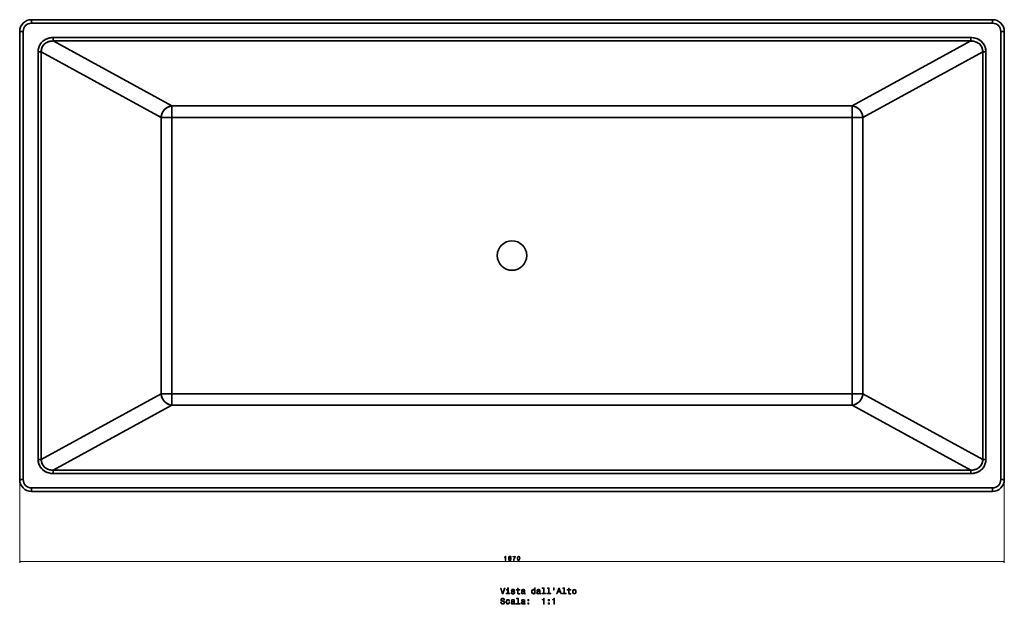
# Model space of a CAD drawing. Extents: x -240 to 3039, y -171 to 2194.
# Tile 1 of 3: x -240 to 1430, y -171 to 820. Entities that reach past the tile are written whole.
import ezdxf

# ---------------------------------------------------------------- set-up
doc = ezdxf.new("R2010")
doc.units = 0

msp = doc.modelspace()

# ---------------------------------------------------------------- linework, layer by layer
at = {"color": 7, "lineweight": 35}
for p, q in [((-220.5, 820.5), (1409.5, 820.5)), ((1409.5, 820.5), (-220.5, 820.5)), ((-220.5, 814.5), (1409.5, 814.5)), ((1409.5, 814.5), (-220.5, 814.5)), ((-240.5, 40.5), (-240.5, 800.5)), ((-240.5, 800.5), (-240.5, 40.5)), ((-234.5, 40.5), (-234.5, 800.5)), ((-234.5, 800.5), (-234.5, 40.5)), ((-183.7, 790.2), (1372.7, 790.2)), ((1372.7, 790.2), (-183.7, 790.2)), ((1423.5, 800.5), (1423.5, 40.5)), ((1423.5, 40.5), (1423.5, 800.5)), ((1429.5, 800.5), (1429.5, 40.5)), ((1429.5, 40.5), (1429.5, 800.5)), ((-183.7, 784.4), (1372.7, 784.4)), ((-183.7, 784.4), (17.4, 674.3)), ((1372.7, 784.4), (-183.7, 784.4)), ((-183.7, 784.4), (17.4, 674.3)), ((1372.7, 784.4), (1171.6, 674.3)), ((1171.6, 674.3), (1372.7, 784.4)), ((-209.4, 74.9), (-209.4, 766.1)), ((-209.4, 766.1), (-209.4, 74.9)), ((-203.9, 74.9), (-203.9, 766.1)), ((-0.8, 654.9), (-203.9, 766.1)), ((-203.9, 766.1), (-203.9, 74.9)), ((-203.9, 766.1), (-0.8, 654.9)), ((1392.9, 766.1), (1189.8, 654.9)), ((1392.9, 766.1), (1189.8, 654.9)), ((1392.9, 766.1), (1392.9, 74.9)), ((1392.9, 74.9), (1392.9, 766.1)), ((1398.4, 766.1), (1398.4, 74.9)), ((1398.4, 74.9), (1398.4, 766.1)), ((1171.6, 674.3), (17.4, 674.3)), ((1171.6, 674.3), (17.4, 674.3)), ((-0.8, 654.9), (-0.8, 186.1)), ((-0.8, 654.9), (-0.8, 186.1)), ((17.4, 654.9), (1171.6, 654.9)), ((17.4, 654.9), (17.4, 186.1)), ((1171.6, 654.9), (17.4, 654.9)), ((17.4, 186.1), (17.4, 654.9)), ((1171.6, 186.1), (1171.6, 654.9)), ((1171.6, 654.9), (1171.6, 186.1)), ((1189.8, 186.1), (1189.8, 654.9)), ((1189.8, 186.1), (1189.8, 654.9)), ((-203.9, 74.9), (-0.8, 186.1)), ((-203.9, 74.9), (-0.8, 186.1)), ((17.4, 186.1), (1171.6, 186.1)), ((1171.6, 186.1), (17.4, 186.1)), ((1392.9, 74.9), (1189.8, 186.1)), ((1189.8, 186.1), (1392.9, 74.9)), ((-183.7, 56.6), (17.4, 166.7)), ((17.4, 166.7), (-183.7, 56.6)), ((17.4, 166.7), (1171.6, 166.7)), ((17.4, 166.7), (1171.6, 166.7)), ((1372.7, 56.6), (1171.6, 166.7)), ((1372.7, 56.6), (1171.6, 166.7)), ((1372.7, 56.6), (-183.7, 56.6)), ((-183.7, 56.6), (1372.7, 56.6)), ((-183.7, 50.8), (1372.7, 50.8)), ((1372.7, 50.8), (-183.7, 50.8)), ((1409.5, 26.5), (-220.5, 26.5)), ((-220.5, 26.5), (1409.5, 26.5)), ((1409.5, 20.5), (-220.5, 20.5)), ((-220.5, 20.5), (1409.5, 20.5))]:
    msp.add_line(p, q, dxfattribs=at)
at = {"color": 7, "lineweight": 35, "ltscale": 0.15}
for p, q in [((-220.5, 814.5), (-220.5, 820.5)), ((-220.5, 814.5), (-220.5, 820.5)), ((1409.5, 820.5), (1409.5, 814.5)), ((1409.5, 820.5), (1409.5, 814.5)), ((-240.5, 800.5), (-234.5, 800.5)), ((-240.5, 800.5), (-234.5, 800.5)), ((1423.5, 800.5), (1429.5, 800.5)), ((1423.5, 800.5), (1429.5, 800.5)), ((-234.5, 40.5), (-240.5, 40.5)), ((-234.5, 40.5), (-240.5, 40.5)), ((1429.5, 40.5), (1423.5, 40.5)), ((1429.5, 40.5), (1423.5, 40.5)), ((-220.5, 20.5), (-220.5, 26.5)), ((-220.5, 20.5), (-220.5, 26.5)), ((1409.5, 26.5), (1409.5, 20.5)), ((1409.5, 26.5), (1409.5, 20.5))]:
    msp.add_line(p, q, dxfattribs=at)
at = {"color": 7, "lineweight": 35, "ltscale": 0.145523}
for p, q in [((-183.7, 784.4), (-183.7, 790.2)), ((-183.7, 790.2), (-183.7, 784.4)), ((1372.7, 790.2), (1372.7, 784.4)), ((1372.7, 790.2), (1372.7, 784.4))]:
    msp.add_line(p, q, dxfattribs=at)
at = {"color": 7, "lineweight": 35, "ltscale": 0.136452}
msp.add_line((-209.4, 766.1), (-203.9, 766.1), dxfattribs=at)
msp.add_line((-209.4, 766.1), (-203.9, 766.1), dxfattribs=at)
at = {"color": 7, "lineweight": 35, "ltscale": 0.136453}
for p, q in [((1392.9, 766.1), (1398.4, 766.1)), ((1398.4, 766.1), (1392.9, 766.1)), ((-209.4, 74.9), (-203.9, 74.9)), ((-203.9, 74.9), (-209.4, 74.9))]:
    msp.add_line(p, q, dxfattribs=at)
at = {"color": 7, "lineweight": 35, "ltscale": 0.485072}
for p, q in [((17.4, 654.9), (17.4, 674.3)), ((17.4, 674.3), (17.4, 654.9)), ((1171.6, 654.9), (1171.6, 674.3)), ((1171.6, 674.3), (1171.6, 654.9)), ((17.4, 166.7), (17.4, 186.1)), ((17.4, 186.1), (17.4, 166.7))]:
    msp.add_line(p, q, dxfattribs=at)
at = {"color": 7, "lineweight": 35, "ltscale": 0.454843}
for p, q in [((-0.8, 654.9), (17.4, 654.9)), ((17.4, 654.9), (-0.8, 654.9)), ((1171.6, 654.9), (1189.8, 654.9)), ((1189.8, 654.9), (1171.6, 654.9)), ((17.4, 186.1), (-0.8, 186.1)), ((-0.8, 186.1), (17.4, 186.1)), ((1171.6, 186.1), (1189.8, 186.1)), ((1189.8, 186.1), (1171.6, 186.1))]:
    msp.add_line(p, q, dxfattribs=at)
at = {"color": 7, "lineweight": 35, "ltscale": 0.485071}
for p, q in [((1171.6, 186.1), (1171.6, 166.7)), ((1171.6, 166.7), (1171.6, 186.1))]:
    msp.add_line(p, q, dxfattribs=at)
at = {"color": 7, "lineweight": 35, "ltscale": 0.13645}
msp.add_line((1398.4, 74.9), (1392.9, 74.9), dxfattribs=at)
msp.add_line((1398.4, 74.9), (1392.9, 74.9), dxfattribs=at)
at = {"color": 7, "lineweight": 35, "ltscale": 0.145522}
for p, q in [((-183.7, 50.8), (-183.7, 56.6)), ((-183.7, 50.8), (-183.7, 56.6)), ((1372.7, 56.6), (1372.7, 50.8)), ((1372.7, 50.8), (1372.7, 56.6))]:
    msp.add_line(p, q, dxfattribs=at)
at = {"color": 7, "lineweight": 13}
for p, q in [((-240.5, 38.5), (-240.5, -100.4)), ((1429.5, 38.5), (1429.5, -100.4)), ((-240.5, -98.4), (1429.5, -98.4))]:
    msp.add_line(p, q, dxfattribs=at)
at = {"color": 7, "lineweight": 35}
for points in [[(-209.4, 766.1), (-209.3, 767.9), (-209.1, 769.6), (-208.8, 771.4), (-208.3, 773.1), (-207.7, 774.8), (-207, 776.4), (-206.1, 778.1), (-205.1, 779.7), (-203.9, 781.2), (-202.7, 782.6), (-201.3, 783.9), (-200, 785), (-198.6, 785.9), (-197.1, 786.8), (-195.6, 787.6), (-194, 788.3), (-192.7, 788.7), (-191.3, 789.2), (-189.9, 789.5), (-188.9, 789.7), (-187.9, 789.9), (-185.8, 790.1), (-183.7, 790.2)], [(-183.7, 790.2), (-185.7, 790.1), (-187.7, 789.9), (-189.7, 789.6), (-191.7, 789.1), (-193.6, 788.4), (-194.6, 788), (-195.5, 787.6), (-197, 786.9), (-198.4, 786), (-199.8, 785.1), (-201, 784.1), (-202.3, 783), (-203.4, 781.8), (-204.4, 780.6), (-205.3, 779.4), (-206.2, 778), (-206.9, 776.6), (-207.7, 775), (-208.3, 773.2), (-208.8, 771.5), (-209.1, 769.7), (-209.3, 767.9), (-209.4, 766.1)], [(1372.7, 790.2), (1374.6, 790.1), (1376.5, 789.9), (1378.4, 789.6), (1380.3, 789.2), (1382.1, 788.6), (1383.9, 787.9), (1385.6, 787.1), (1387.1, 786.2), (1388.6, 785.2), (1390.1, 784.1), (1391.4, 782.9), (1392.7, 781.5), (1393.8, 780.2), (1394.8, 778.7), (1395.6, 777.2), (1396.4, 775.6), (1397.1, 773.9), (1397.6, 772.2), (1397.9, 770.7), (1398.2, 769.2), (1398.3, 767.6), (1398.4, 766.1)], [(-183.7, 784.4), (-185.5, 784.3), (-187.3, 784.2), (-189.1, 783.9), (-190.9, 783.4), (-191.8, 783.2), (-192.6, 782.8), (-193.5, 782.5), (-194.3, 782.1), (-195.8, 781.3), (-197.1, 780.3), (-197.8, 779.8), (-198.4, 779.2), (-199.2, 778.4), (-200, 777.6), (-200.7, 776.7), (-201.5, 775.5), (-202.2, 774.2), (-202.7, 772.9), (-203.2, 771.5), (-203.6, 770.1), (-203.8, 768.7), (-203.9, 767.4), (-203.9, 766.1)], [(-183.7, 784.4), (-185.5, 784.3), (-187.4, 784.2), (-188.4, 784), (-189.3, 783.8), (-190.5, 783.5), (-191.8, 783.2), (-192.9, 782.7), (-194.5, 782), (-196, 781.1), (-196.7, 780.7), (-197.4, 780.1), (-198.2, 779.4), (-199.1, 778.6), (-199.8, 777.8), (-200.8, 776.5), (-201.7, 775.1), (-202.4, 773.7), (-203, 772.2), (-203.4, 770.7), (-203.7, 769.2), (-203.9, 767.6), (-203.9, 766.1)], [(1392.9, 766.1), (1392.9, 767.7), (1392.7, 769.4), (1392.5, 770.2), (1392.4, 771), (1392, 772.1), (1391.7, 773.1), (1391.2, 774.1), (1390.5, 775.4), (1389.7, 776.7), (1388.8, 777.8), (1387.8, 778.9), (1386.7, 779.9), (1386, 780.4), (1385.3, 780.9), (1383.9, 781.8), (1382.4, 782.5), (1380.8, 783.1), (1379.2, 783.6), (1377.6, 784), (1375.9, 784.2), (1374.3, 784.4), (1372.7, 784.4)], [(17.4, 674.3), (16.5, 674.2), (15.7, 674), (14.1, 673.6), (12.5, 673.1), (10.9, 672.4), (9.5, 671.5), (8.6, 670.9), (7.7, 670.3), (6.5, 669.3), (5.4, 668.3), (4.4, 667.2), (3.4, 666), (2.6, 664.7), (1.8, 663.4), (1.3, 662.4), (0.8, 661.3), (0.4, 660.4), (0.1, 659.4), (-0.2, 658.4), (-0.4, 657.4), (-0.6, 656.4), (-0.8, 654.9)], [(1189.8, 654.9), (1189.6, 656.6), (1189.2, 658.3), (1188.7, 660), (1188.1, 661.6), (1187.3, 663.2), (1186.4, 664.7), (1185.4, 666.2), (1184.5, 667.4), (1183.4, 668.5), (1182.3, 669.5), (1181.1, 670.5), (1179.9, 671.3), (1178.6, 672.1), (1177.2, 672.8), (1175.9, 673.3), (1174.5, 673.7), (1173.2, 674.1), (1171.9, 674.3), (1171.7, 674.3), (1171.6, 674.3)], [(-0.8, 186.1), (-0.6, 184.4), (-0.2, 182.7), (0.3, 181), (0.9, 179.4), (1.7, 177.8), (2.6, 176.3), (3.6, 174.8), (4.5, 173.6), (5.6, 172.5), (6.7, 171.5), (7.9, 170.5), (9.1, 169.7), (10.4, 168.9), (11.8, 168.2), (13.1, 167.7), (14.5, 167.3), (15.8, 166.9), (17.1, 166.7), (17.3, 166.7), (17.4, 166.7)], [(1171.6, 166.7), (1172.5, 166.8), (1173.3, 167), (1174.9, 167.4), (1176.5, 167.9), (1178.1, 168.6), (1179.5, 169.5), (1180.4, 170.1), (1181.3, 170.7), (1182.5, 171.7), (1183.6, 172.7), (1184.6, 173.8), (1185.6, 175), (1186.4, 176.3), (1187.2, 177.6), (1187.7, 178.6), (1188.2, 179.7), (1188.6, 180.6), (1188.9, 181.6), (1189.2, 182.6), (1189.4, 183.6), (1189.6, 184.6), (1189.8, 186.1)], [(-183.7, 50.8), (-185.6, 50.9), (-187.5, 51.1), (-189.4, 51.4), (-191.3, 51.8), (-193.1, 52.4), (-194.9, 53.1), (-196.6, 53.9), (-198.1, 54.8), (-199.6, 55.8), (-201.1, 56.9), (-202.4, 58.1), (-203.7, 59.5), (-204.8, 60.8), (-205.8, 62.3), (-206.6, 63.8), (-207.4, 65.4), (-208.1, 67.1), (-208.6, 68.8), (-208.9, 70.3), (-209.2, 71.8), (-209.3, 73.4), (-209.4, 74.9)], [(-203.9, 74.9), (-203.9, 73.3), (-203.7, 71.6), (-203.5, 70.8), (-203.4, 70), (-203, 68.9), (-202.7, 67.9), (-202.2, 66.9), (-201.5, 65.6), (-200.7, 64.3), (-199.8, 63.2), (-198.8, 62.1), (-197.7, 61.1), (-197, 60.6), (-196.3, 60.1), (-194.9, 59.2), (-193.4, 58.5), (-191.8, 57.9), (-190.2, 57.4), (-188.6, 57), (-186.9, 56.8), (-185.3, 56.6), (-183.7, 56.6)], [(1398.4, 74.9), (1398.3, 73.1), (1398.1, 71.4), (1397.8, 69.6), (1397.3, 67.9), (1396.7, 66.2), (1396, 64.6), (1395.1, 62.9), (1394.1, 61.3), (1392.9, 59.8), (1391.7, 58.4), (1390.3, 57.1), (1389, 56), (1387.6, 55.1), (1386.1, 54.2), (1384.6, 53.4), (1383, 52.7), (1381.7, 52.3), (1380.3, 51.8), (1378.9, 51.5), (1377.9, 51.3), (1376.9, 51.1), (1374.8, 50.9), (1372.7, 50.8)], [(1372.7, 50.8), (1374.7, 50.9), (1376.7, 51.1), (1378.7, 51.4), (1380.7, 51.9), (1382.6, 52.6), (1383.6, 53), (1384.5, 53.4), (1386, 54.1), (1387.4, 55), (1388.8, 55.9), (1390, 56.9), (1391.3, 58), (1392.4, 59.2), (1393.4, 60.4), (1394.3, 61.6), (1395.2, 63), (1395.9, 64.4), (1396.7, 66), (1397.3, 67.8), (1397.8, 69.5), (1398.1, 71.3), (1398.3, 73.1), (1398.4, 74.9)], [(1372.7, 56.6), (1374.5, 56.7), (1376.3, 56.8), (1378.1, 57.1), (1379.9, 57.6), (1380.8, 57.8), (1381.6, 58.2), (1382.5, 58.5), (1383.3, 58.9), (1384.8, 59.7), (1386.1, 60.7), (1386.8, 61.2), (1387.4, 61.8), (1388.2, 62.6), (1389, 63.4), (1389.7, 64.3), (1390.5, 65.5), (1391.2, 66.8), (1391.7, 68.1), (1392.2, 69.5), (1392.6, 70.9), (1392.8, 72.3), (1392.9, 73.6), (1392.9, 74.9)], [(1372.7, 56.6), (1374.5, 56.7), (1376.4, 56.8), (1377.4, 57), (1378.3, 57.2), (1379.5, 57.5), (1380.8, 57.8), (1381.9, 58.3), (1383.5, 59), (1385, 59.9), (1385.7, 60.3), (1386.4, 60.9), (1387.2, 61.6), (1388.1, 62.4), (1388.8, 63.2), (1389.8, 64.5), (1390.7, 65.9), (1391.4, 67.3), (1392, 68.8), (1392.4, 70.3), (1392.7, 71.8), (1392.9, 73.4), (1392.9, 74.9)]]:
    msp.add_lwpolyline(points, dxfattribs=at)
at = {"color": 7, "lineweight": 13}
for points in [[(-238.6, -97.9), (-240.5, -98.4), (-238.6, -98.9)], [(1427.6, -98.9), (1429.5, -98.4), (1427.6, -97.9)]]:
    msp.add_lwpolyline(points, dxfattribs=at)
for points in [[(583.1, -96.4), (584, -96.4), (584, -89.4), (583.3, -89.4), (583.2, -90), (582.8, -90.4), (582.2, -90.6), (581.5, -90.7), (581.5, -91.4), (583.1, -91.4)], [(593.2, -91.3), (593, -90.5), (592.5, -89.9), (591.9, -89.5), (591, -89.4), (590.4, -89.4), (589.9, -89.6), (589.4, -90), (589, -90.4), (588.7, -90.9), (588.5, -91.6), (588.4, -92.4), (588.3, -93.3), (588.5, -94.8), (589, -95.8), (589.8, -96.4), (590.9, -96.6), (591.8, -96.4), (592.6, -96), (593.1, -95.2), (593.2, -94.3), (593.1, -93.3), (592.6, -92.6), (591.9, -92.1), (591, -92), (590, -92.2), (589.3, -92.7), (589.5, -91.6), (589.8, -90.8), (590.3, -90.4), (591, -90.2), (591.5, -90.3), (591.9, -90.5), (592.1, -90.8), (592.3, -91.3)], [(592.3, -94.3), (592.2, -94.9), (591.9, -95.4), (591.4, -95.7), (590.9, -95.8), (590.3, -95.7), (589.8, -95.4), (589.5, -94.9), (589.4, -94.3), (589.5, -93.7), (589.8, -93.2), (590.3, -92.9), (590.9, -92.8), (591.4, -92.9), (591.9, -93.2), (592.2, -93.7)], [(596.8, -96.4), (597.9, -96.4), (598.2, -94.8), (598.8, -93.2), (599.6, -91.8), (600.7, -90.4), (600.7, -89.6), (595.9, -89.6), (595.9, -90.5), (599.7, -90.5), (598.6, -91.9), (597.8, -93.3), (597.2, -94.8)], [(603.3, -93), (603.4, -94.6), (603.9, -95.7), (604.7, -96.4), (605.7, -96.6), (606.7, -96.4), (607.5, -95.7), (608, -94.6), (608.1, -93), (608, -91.4), (607.8, -90.8), (607.5, -90.3), (606.7, -89.6), (605.7, -89.4), (604.7, -89.6), (603.9, -90.3), (603.4, -91.4)], [(604.2, -93), (604.3, -91.8), (604.6, -90.9), (605, -90.4), (605.7, -90.2), (606.4, -90.4), (606.8, -90.9), (607.1, -91.8), (607.2, -93), (607.1, -94.2), (606.8, -95.1), (606.4, -95.6), (605.7, -95.8), (605, -95.6), (604.6, -95.1), (604.3, -94.2)], [(581.3, -143.4), (578.8, -151.9), (576.3, -143.4), (574.9, -143.4), (578.1, -153.4), (579.6, -153.4), (582.7, -143.4)], [(588.4, -152.3), (588.4, -145.9), (585.1, -145.9), (585.1, -147), (587.1, -147), (587.1, -152.3), (584.5, -152.3), (584.5, -153.4), (591, -153.4), (591, -152.3)], [(588.4, -143), (587.1, -143), (587.1, -144.5), (588.4, -144.5)], [(597, -148.9), (595.8, -148.6), (594.9, -148.2), (594.6, -147.6), (594.6, -147.1), (594.9, -146.7), (595.4, -146.5), (596.1, -146.4), (596.8, -146.5), (597.4, -146.8), (597.7, -147.2), (597.8, -147.7), (599.1, -147.7), (599.1, -147.7), (598.9, -146.7), (598.3, -146), (597.4, -145.5), (596.1, -145.4), (594.9, -145.5), (594, -146), (593.5, -146.7), (593.3, -147.6), (593.4, -148.5), (593.8, -149.1), (594.5, -149.5), (595.5, -149.8), (596.9, -150.2), (597.7, -150.5), (598, -150.8), (598, -151.2), (597.9, -151.8), (597.6, -152.2), (597, -152.4), (596.3, -152.5), (595.5, -152.4), (594.9, -152.1), (594.5, -151.6), (594.3, -151), (593.1, -151), (593.3, -152.1), (593.9, -153), (594.8, -153.5), (596.1, -153.6), (597.5, -153.5), (598.5, -153), (599.1, -152.2), (599.3, -151.1), (599.2, -150.2), (598.7, -149.6), (598, -149.2)], [(603.6, -147), (603.6, -150.9), (603.7, -152.1), (604.1, -153), (604.9, -153.5), (606.2, -153.6), (607.7, -153.6), (607.7, -152.5), (606.6, -152.6), (605.7, -152.5), (605.1, -152.1), (604.9, -151.5), (604.8, -150.6), (604.8, -147), (607.7, -147), (607.7, -145.9), (604.8, -145.9), (604.8, -143.6), (603.6, -143.6), (603.6, -145.9), (601.4, -145.9), (601.4, -147)], [(615.1, -152.4), (615.1, -152.4), (615.2, -152.9), (615.4, -153.2), (616.3, -153.5), (617.1, -153.4), (617.1, -152.4), (616.7, -152.5), (616.3, -152.3), (616.3, -151.7), (616.3, -147.7), (616.1, -146.7), (615.6, -146), (614.7, -145.5), (613.5, -145.4), (612.3, -145.5), (611.4, -146), (610.8, -146.8), (610.6, -147.8), (610.6, -147.9), (611.8, -147.9), (611.9, -147.3), (612.2, -146.8), (612.7, -146.6), (613.4, -146.5), (614.1, -146.6), (614.6, -146.8), (614.9, -147.2), (615, -147.7), (615, -148.3), (614.8, -148.6), (614.2, -148.7), (613.1, -148.8), (611.9, -149.1), (611, -149.6), (610.5, -150.3), (610.3, -151.3), (610.5, -152.3), (610.9, -153), (611.6, -153.4), (612.6, -153.6), (614, -153.3)], [(615, -150.7), (614.8, -151.4), (614.4, -152), (613.7, -152.4), (612.8, -152.5), (612.3, -152.4), (611.9, -152.2), (611.6, -151.8), (611.6, -151.2), (611.6, -150.7), (611.9, -150.4), (612.8, -150), (614, -149.8), (615, -149.4)], [(632.7, -152.2), (632.7, -153.4), (633.9, -153.4), (633.9, -143), (632.7, -143), (632.7, -146.8), (631.7, -145.7), (631.1, -145.5), (630.4, -145.4), (629.2, -145.7), (628.3, -146.5), (627.6, -147.8), (627.4, -149.5), (627.6, -151.2), (628.3, -152.6), (629.2, -153.4), (630.4, -153.6), (631.1, -153.5), (631.7, -153.3)], [(630.7, -146.5), (631.5, -146.7), (632.1, -147.3), (632.5, -148.2), (632.6, -149.5), (632.5, -150.8), (632.1, -151.7), (631.5, -152.3), (630.7, -152.5), (629.9, -152.3), (629.3, -151.7), (628.9, -150.8), (628.7, -149.5), (628.9, -148.2), (629.3, -147.3), (629.9, -146.7)], [(641.2, -152.4), (641.2, -152.4), (641.2, -152.9), (641.5, -153.2), (642.4, -153.5), (643.1, -153.4), (643.1, -152.4), (642.8, -152.5), (642.4, -152.3), (642.3, -151.7), (642.3, -147.7), (642.1, -146.7), (641.6, -146), (640.7, -145.5), (639.5, -145.4), (638.3, -145.5), (637.4, -146), (636.8, -146.8), (636.6, -147.8), (636.6, -147.9), (637.8, -147.9), (637.9, -147.3), (638.2, -146.8), (638.7, -146.6), (639.5, -146.5), (640.2, -146.6), (640.7, -146.8), (641, -147.2), (641.1, -147.7), (641, -148.3), (640.8, -148.6), (640.2, -148.7), (639.1, -148.8), (637.9, -149.1), (637, -149.6), (636.5, -150.3), (636.3, -151.3), (636.5, -152.3), (636.9, -153), (637.6, -153.4), (638.6, -153.6), (640, -153.3)], [(641, -150.7), (640.9, -151.4), (640.4, -152), (639.7, -152.4), (638.9, -152.5), (638.3, -152.4), (637.9, -152.2), (637.7, -151.8), (637.6, -151.2), (637.7, -150.7), (637.9, -150.4), (638.8, -150), (640, -149.8), (641, -149.4)], [(647.8, -144.1), (647.8, -152.3), (645.2, -152.3), (645.2, -153.4), (651.6, -153.4), (651.6, -152.3), (649, -152.3), (649, -143), (645.8, -143), (645.8, -144.1)], [(656.4, -144.1), (656.4, -152.3), (653.8, -152.3), (653.8, -153.4), (660.3, -153.4), (660.3, -152.3), (657.7, -152.3), (657.7, -143), (654.5, -143), (654.5, -144.1)], [(665.1, -143), (665.1, -146.9), (666.1, -146.9), (666.1, -143)], [(669.9, -153.4), (671.2, -153.4), (672.3, -150.4), (676.2, -150.4), (677.3, -153.4), (678.6, -153.4), (675, -143.4), (673.5, -143.4)], [(672.7, -149.2), (674.3, -144.8), (675.8, -149.2)], [(682.5, -144.1), (682.5, -152.3), (679.9, -152.3), (679.9, -153.4), (686.3, -153.4), (686.3, -152.3), (683.7, -152.3), (683.7, -143), (680.5, -143), (680.5, -144.1)], [(690.3, -147), (690.3, -150.9), (690.4, -152.1), (690.8, -153), (691.6, -153.5), (693, -153.6), (694.5, -153.6), (694.5, -152.5), (693.4, -152.6), (692.4, -152.5), (691.9, -152.1), (691.6, -151.5), (691.6, -150.6), (691.6, -147), (694.5, -147), (694.5, -145.9), (691.6, -145.9), (691.6, -143.6), (690.3, -143.6), (690.3, -145.9), (688.1, -145.9), (688.1, -147)], [(696.9, -149.5), (697.2, -151.3), (697.8, -152.6), (698.9, -153.4), (700.3, -153.6), (701.7, -153.4), (702.7, -152.6), (703.4, -151.3), (703.6, -149.5), (703.4, -147.8), (702.7, -146.4), (701.7, -145.7), (700.3, -145.4), (698.9, -145.7), (697.8, -146.5), (697.2, -147.8)], [(698.2, -149.5), (698.3, -148.2), (698.8, -147.3), (699.4, -146.7), (700.3, -146.5), (701.1, -146.7), (701.8, -147.3), (702.2, -148.2), (702.3, -149.5), (702.2, -150.8), (701.8, -151.8), (701.1, -152.3), (700.3, -152.5), (699.4, -152.3), (698.8, -151.8), (698.3, -150.8)], [(576.6, -167.4), (575.2, -167.4), (575.5, -168.9), (576.3, -170), (577.4, -170.7), (578.9, -170.9), (580.4, -170.7), (581.5, -170.1), (582.2, -169.1), (582.4, -167.8), (582.2, -166.6), (581.6, -165.8), (580.6, -165.3), (579.3, -164.9), (578.2, -164.7), (577.5, -164.3), (577, -163.9), (576.9, -163.2), (577, -162.5), (577.4, -162), (578, -161.7), (578.8, -161.6), (579.6, -161.7), (580.2, -162.1), (580.6, -162.8), (580.8, -163.6), (582.2, -163.6), (582.2, -163.6), (581.9, -162.3), (581.2, -161.2), (580.2, -160.6), (578.7, -160.4), (577.4, -160.6), (576.4, -161.2), (575.8, -162.2), (575.6, -163.4), (575.7, -164.4), (576.3, -165.2), (577.2, -165.7), (578.3, -166), (579.5, -166.4), (580.4, -166.7), (580.9, -167.2), (581.1, -167.9), (580.9, -168.7), (580.5, -169.2), (579.8, -169.6), (578.9, -169.7), (577.9, -169.6), (577.2, -169.1), (576.7, -168.3)], [(589.5, -165.5), (590.7, -165.5), (590.5, -164.3), (589.8, -163.4), (588.9, -162.9), (587.6, -162.6), (586.2, -162.9), (585.2, -163.7), (584.5, -165), (584.3, -166.8), (584.5, -168.5), (585.1, -169.8), (586.2, -170.7), (587.6, -170.9), (588.8, -170.7), (589.8, -170.1), (590.4, -169.2), (590.7, -167.9), (589.5, -167.9), (589.3, -168.7), (588.9, -169.3), (588.3, -169.7), (587.6, -169.8), (586.7, -169.6), (586.1, -169), (585.7, -168.1), (585.6, -166.8), (585.7, -165.5), (586.1, -164.5), (586.8, -164), (587.6, -163.8), (588.4, -163.9), (588.9, -164.2), (589.3, -164.8)], [(597.8, -169.6), (597.8, -169.7), (597.9, -170.2), (598.1, -170.5), (599, -170.8), (599.7, -170.7), (599.7, -169.7), (599.4, -169.7), (599, -169.6), (598.9, -169), (598.9, -165), (598.8, -164), (598.2, -163.2), (597.4, -162.8), (596.1, -162.6), (594.9, -162.8), (594, -163.3), (593.5, -164.1), (593.3, -165.1), (593.3, -165.2), (594.4, -165.2), (594.5, -164.6), (594.8, -164.1), (595.4, -163.9), (596.1, -163.8), (596.8, -163.8), (597.3, -164.1), (597.6, -164.4), (597.7, -164.9), (597.6, -165.6), (597.4, -165.9), (596.8, -166), (595.8, -166.1), (594.5, -166.4), (593.6, -166.8), (593.1, -167.6), (593, -168.6), (593.1, -169.6), (593.5, -170.3), (594.3, -170.7), (595.3, -170.9), (596.6, -170.6)], [(597.7, -167.9), (597.5, -168.7), (597, -169.3), (596.3, -169.6), (595.5, -169.8), (594.9, -169.7), (594.5, -169.5), (594.3, -169.1), (594.2, -168.5), (594.3, -168), (594.5, -167.6), (595.4, -167.2), (596.6, -167.1), (597.7, -166.7)], [(604.4, -161.4), (604.4, -169.6), (601.8, -169.6), (601.8, -170.7), (608.3, -170.7), (608.3, -169.6), (605.7, -169.6), (605.7, -160.3), (602.4, -160.3), (602.4, -161.4)], [(615.1, -169.6), (615.1, -169.7), (615.2, -170.2), (615.4, -170.5), (616.3, -170.8), (617.1, -170.7), (617.1, -169.7), (616.7, -169.7), (616.3, -169.6), (616.3, -169), (616.3, -165), (616.1, -164), (615.6, -163.2), (614.7, -162.8), (613.5, -162.6), (612.3, -162.8), (611.4, -163.3), (610.8, -164.1), (610.6, -165.1), (610.6, -165.2), (611.8, -165.2), (611.9, -164.6), (612.2, -164.1), (612.7, -163.9), (613.4, -163.8), (614.1, -163.8), (614.6, -164.1), (614.9, -164.4), (615, -164.9), (615, -165.6), (614.8, -165.9), (614.2, -166), (613.1, -166.1), (611.9, -166.4), (611, -166.8), (610.5, -167.6), (610.3, -168.6), (610.5, -169.6), (610.9, -170.3), (611.6, -170.7), (612.6, -170.9), (614, -170.6)], [(615, -167.9), (614.8, -168.7), (614.4, -169.3), (613.7, -169.6), (612.8, -169.8), (612.3, -169.7), (611.9, -169.5), (611.6, -169.1), (611.6, -168.5), (611.6, -168), (611.9, -167.6), (612.8, -167.2), (614, -167.1), (615, -166.7)], [(621.2, -165.1), (623.2, -165.1), (623.2, -162.9), (621.2, -162.9)], [(648, -170.7), (649.3, -170.7), (649.3, -160.6), (648.3, -160.6), (648, -161.5), (647.5, -162.1), (646.7, -162.4), (645.6, -162.5), (645.6, -163.5), (648, -163.5)], [(655.9, -165.1), (657.9, -165.1), (657.9, -162.9), (655.9, -162.9)], [(665.3, -170.7), (666.6, -170.7), (666.6, -160.6), (665.7, -160.6), (665.4, -161.5), (664.9, -162.1), (664.1, -162.4), (663, -162.5), (663, -163.5), (665.3, -163.5)], [(621.2, -170.7), (623.2, -170.7), (623.2, -168.5), (621.2, -168.5)], [(655.9, -170.7), (657.9, -170.7), (657.9, -168.5), (655.9, -168.5)]]:
    msp.add_lwpolyline(points, close=True, dxfattribs=at)
at = {"color": 7, "lineweight": 35}
for centre, radius, start, end in [((-220.5, 800.5), 20, 90, 180), ((-220.5, 800.5), 20, 90, 180), ((1409.5, 800.5), 20, 0, 90), ((1409.5, 800.5), 20, 0, 90), ((-220.5, 800.5), 14, 90, 180), ((-220.5, 800.5), 14, 90, 180), ((1409.5, 800.5), 14, 360, 90), ((1409.5, 800.5), 14, 0, 90), ((594.5, 420.5), 25, 0, 180), ((594.5, 420.5), 25, 180, 360), ((-220.5, 40.5), 20, 180, 270), ((-220.5, 40.5), 20, 180, 270), ((-220.5, 40.5), 14, 180, 270), ((-220.5, 40.5), 14, 180, 270), ((1409.5, 40.5), 20, 270, 360), ((1409.5, 40.5), 14, 270, 360), ((1409.5, 40.5), 20, 270, 360), ((1409.5, 40.5), 14, 270, 360)]:
    msp.add_arc(centre, radius, start, end, dxfattribs=at)
for centre, major_axis, ratio, start_param, end_param in [((1369.8, 763.4), (25.7, 14.1), 0.887032, 5.830984, 7.300876), ((1369.8, 763.4), (21, 11.5), 0.833716, 5.83099, 7.300881), ((17.4, 654.9), (-9.6, -17.5), 0.887052, 3.694648, 5.164523), ((1171.6, 654.9), (9.6, -17.5), 0.887052, 1.11866, 2.588536), ((17.4, 186.1), (9.6, -17.5), 0.887052, 4.260255, 5.73013), ((1171.6, 186.1), (-9.6, -17.5), 0.887052, 0.553055, 2.02293), ((-180.8, 77.6), (25.7, 14.1), 0.887032, 2.689392, 4.159283), ((-180.8, 77.6), (21, 11.5), 0.833716, 2.689397, 4.159288)]:
    msp.add_ellipse(centre, major_axis=major_axis, ratio=ratio, start_param=start_param, end_param=end_param, dxfattribs=at)

doc.saveas('drawing.dxf')
